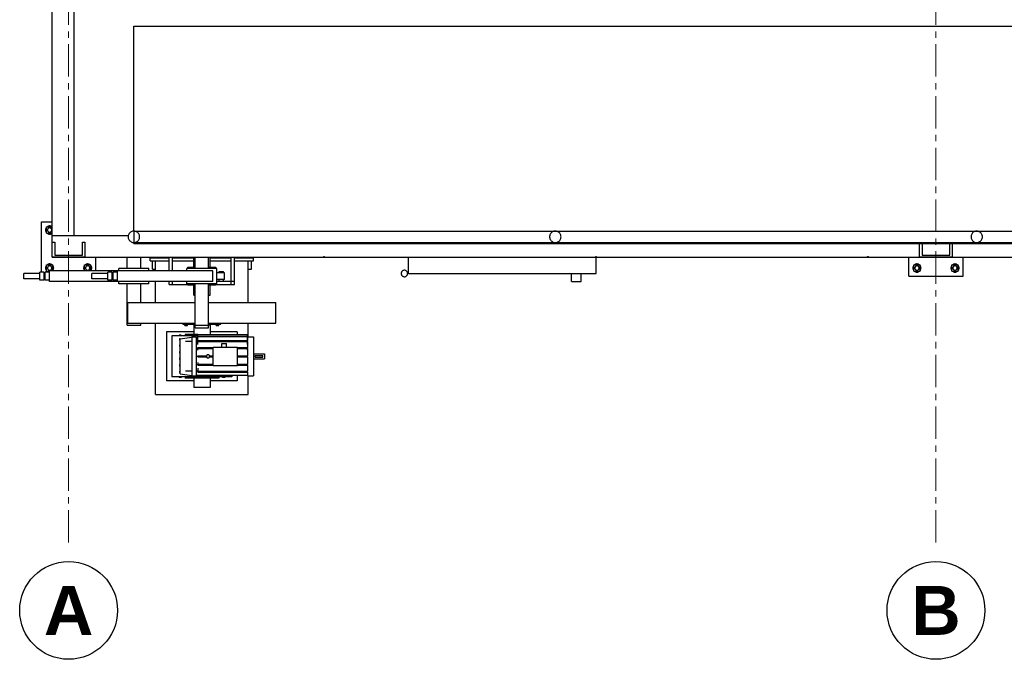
# Model space of a CAD drawing. Header units: millimetres. Extents: x 0 to 420, y 0 to 297.
# Tile 3 of 19: x 49 to 97, y 102 to 134. Entities that reach past the tile are written whole.
import ezdxf
from ezdxf.enums import TextEntityAlignment as Align

# ---------------------------------------------------------------- set-up
doc = ezdxf.new("R2010")
doc.units = ezdxf.units.MM
doc.header["$LTSCALE"] = 0.5
doc.linetypes.add('CENTER', pattern=[5.08, 3.175, -0.635, 0.635, -0.635])
for name, color, linetype, lineweight in [('COTAS', 7, 'CONTINUOUS', 25), ('EJES', 1, 'CENTER', 18), ('FINO', 7, 'CONTINUOUS', 25), ('TEXTO', 7, 'CONTINUOUS', 25)]:
    doc.layers.add(name, color=color, linetype=linetype, lineweight=lineweight)
doc.styles.add('NEGRITA', font='arialbd.ttf')

msp = doc.modelspace()

# ---------------------------------------------------------------- linework, layer by layer
at = {"layer": 'COTAS'}
for centre in [(51.588, 104.6667), (94.1213, 104.6667)]:
    msp.add_circle(centre, 2.4, dxfattribs=at)
at = {"layer": 'EJES'}
for p, q in [((51.588, 108), (51.588, 163.3333)), ((94.1213, 108), (94.1213, 163.3333))]:
    msp.add_line(p, q, dxfattribs=at)
at = {"layer": 'FINO'}
for p, q in [((50.788, 122), (50.788, 156.6667)), ((50.788, 123.0667), (50.788, 155.6)), ((51.8547, 123.0667), (51.8547, 155.6)), ((54.788, 123.28), (54.788, 133.3333)), ((54.788, 133.3333), (220.1213, 133.3333)), ((50.2547, 121.2667), (50.2547, 123.7333)), ((50.2547, 123.7333), (50.788, 123.7333)), ((50.4947, 123.1733), (50.4947, 123.4933)), ((50.4947, 123.4933), (50.788, 123.4933)), ((50.4947, 123.1733), (50.788, 123.1733)), ((54.788, 123.28), (220.1213, 123.28)), ((50.788, 122), (50.788, 123.0667)), ((50.788, 123.0667), (54.516, 123.0667)), ((50.788, 123.0667), (51.8547, 123.0667)), ((50.788, 122), (50.788, 122.7333)), ((50.788, 122.7333), (50.908, 122.7333)), ((50.908, 122.7333), (50.908, 122.0933)), ((52.268, 122.0933), (52.268, 122.7333)), ((52.268, 122.7333), (52.388, 122.7333)), ((52.388, 122.7333), (52.388, 122)), ((54.788, 122.6667), (54.788, 122.72)), ((54.788, 122.72), (220.1213, 122.72)), ((54.788, 122.6667), (220.1213, 122.6667)), ((93.3213, 122), (93.3213, 122.6667)), ((93.4413, 122.6667), (93.4413, 122.0933)), ((94.8013, 122.0933), (94.8013, 122.6667)), ((94.9213, 122.6667), (94.9213, 122)), ((52.388, 122), (50.788, 122)), ((50.788, 122), (64.1013, 122)), ((50.788, 122), (224.1213, 122)), ((50.908, 122.0933), (52.268, 122.0933)), ((52.9213, 121.3333), (52.9213, 122)), ((54.4547, 121.44), (54.4547, 122)), ((55.1213, 121.44), (55.1213, 122)), ((55.588, 121.8133), (55.588, 121.9733)), ((55.588, 121.9733), (56.5213, 121.9733)), ((55.588, 121.8133), (56.5213, 121.8133)), ((55.6947, 121.4133), (55.6947, 121.8133)), ((55.8547, 121.3333), (55.8547, 121.8133)), ((56.5213, 121.3333), (56.5213, 122)), ((56.6813, 121.3333), (56.6813, 122)), ((56.6813, 121.9733), (57.7213, 121.9733)), ((56.6813, 121.8133), (57.7213, 121.8133)), ((57.7213, 121.5067), (57.7213, 122)), ((57.788, 121.44), (57.788, 122)), ((58.4547, 121.44), (58.4547, 122)), ((58.5213, 121.5067), (58.5213, 122)), ((58.5213, 121.9733), (59.5613, 121.9733)), ((58.5213, 121.8133), (59.5613, 121.8133)), ((59.5613, 120.6667), (59.5613, 122)), ((59.7213, 120.6667), (59.7213, 122)), ((59.7213, 121.9733), (60.6547, 121.9733)), ((59.7213, 121.8133), (60.6547, 121.8133)), ((60.388, 119.7733), (60.388, 121.8133)), ((60.548, 121.4133), (60.548, 121.8133)), ((60.6547, 121.8133), (60.6547, 121.9733)), ((64.1013, 122.0267), (64.1413, 122.0267)), ((64.1013, 122), (64.1013, 122.0267)), ((64.1413, 122), (64.1413, 122.0267)), ((64.1413, 122), (77.4347, 122)), ((68.2547, 121.2), (68.2547, 122)), ((77.4347, 122.0267), (77.4747, 122.0267)), ((77.4347, 122), (77.4347, 122.0267)), ((77.4547, 121.2), (77.4547, 122)), ((77.4747, 122), (77.4747, 122.0267)), ((77.4747, 122), (90.768, 122)), ((90.768, 122.0267), (90.808, 122.0267)), ((90.768, 122), (90.768, 122.0267)), ((90.808, 122), (90.808, 122.0267)), ((90.808, 122), (104.1013, 122)), ((92.788, 121.0667), (92.788, 122)), ((94.9213, 122), (93.3213, 122)), ((93.4413, 122.0933), (94.8013, 122.0933)), ((95.4547, 121.0667), (95.4547, 122)), ((50.1747, 121.2), (49.388, 121.2)), ((50.388, 121.2667), (50.1747, 121.2667)), ((50.1747, 120.8667), (50.1747, 121.2667)), ((50.388, 120.8667), (50.388, 121.2667)), ((50.4413, 121.2), (50.388, 121.2)), ((50.6547, 121.2667), (50.4413, 121.2667)), ((50.4413, 120.8667), (50.4413, 121.2667)), ((50.4947, 121.3067), (50.4947, 121.6267)), ((50.4947, 121.6267), (50.8147, 121.6267)), ((50.4947, 121.3067), (50.6547, 121.3067)), ((50.6547, 120.8), (50.6547, 121.3333)), ((53.988, 121.3333), (50.6547, 121.3333)), ((50.8147, 121.3333), (50.8147, 121.6267)), ((52.3613, 121.3333), (52.3613, 121.6267)), ((52.3613, 121.6267), (52.6813, 121.6267)), ((52.6813, 121.3333), (52.6813, 121.6267)), ((53.508, 121.2), (52.7213, 121.2)), ((53.7213, 121.2667), (53.508, 121.2667)), ((53.508, 120.8667), (53.508, 121.2667)), ((53.7213, 120.8667), (53.7213, 121.2667)), ((53.7747, 121.2), (53.7213, 121.2)), ((53.988, 121.2667), (53.7747, 121.2667)), ((53.7747, 120.8667), (53.7747, 121.2667)), ((53.988, 120.8), (53.988, 121.3333)), ((58.6547, 121.3333), (53.988, 121.3333)), ((54.0547, 121.3333), (54.0547, 121.44)), ((55.5213, 121.44), (54.0547, 121.44)), ((55.5213, 121.3333), (55.5213, 121.44)), ((57.388, 121.3333), (57.388, 121.44)), ((58.8547, 121.44), (57.388, 121.44)), ((57.428, 121.44), (57.428, 121.5067)), ((58.6547, 120.8), (58.6547, 121.3333)), ((58.8147, 121.44), (58.8147, 121.5067)), ((58.8547, 120.6933), (58.8547, 121.44)), ((59.2347, 121.2333), (58.8547, 121.2333)), ((58.968, 121.2333), (58.968, 121.3)), ((59.1813, 121.2333), (59.1813, 121.3)), ((59.2347, 120.9), (59.2347, 121.2333)), ((68.2547, 121.2), (77.4547, 121.2)), ((76.2547, 120.8), (76.2547, 121.2)), ((76.7213, 120.8), (76.7213, 121.2)), ((93.028, 121.3067), (93.028, 121.6267)), ((93.028, 121.6267), (93.348, 121.6267)), ((93.028, 121.3067), (93.348, 121.3067)), ((93.348, 121.3067), (93.348, 121.6267)), ((94.8947, 121.3067), (94.8947, 121.6267)), ((94.8947, 121.6267), (95.2147, 121.6267)), ((94.8947, 121.3067), (95.2147, 121.3067)), ((95.2147, 121.3067), (95.2147, 121.6267)), ((50.1747, 120.9333), (49.388, 120.9333)), ((50.388, 120.8667), (50.1747, 120.8667)), ((50.4413, 120.9333), (50.388, 120.9333)), ((50.6547, 120.8667), (50.4413, 120.8667)), ((53.988, 120.8), (50.6547, 120.8)), ((53.508, 120.9333), (52.7213, 120.9333)), ((53.7213, 120.8667), (53.508, 120.8667)), ((53.7747, 120.9333), (53.7213, 120.9333)), ((53.988, 120.8667), (53.7747, 120.8667)), ((58.6547, 120.8), (53.988, 120.8)), ((54.0547, 120.6933), (54.0547, 120.8)), ((55.5213, 120.6933), (55.5213, 120.8)), ((55.8547, 119.7733), (55.8547, 120.8)), ((56.5213, 120.6667), (56.5213, 120.8)), ((56.5213, 120.6667), (56.5213, 120.8)), ((56.6813, 120.6667), (56.6813, 120.8)), ((57.388, 120.6933), (57.388, 120.8)), ((59.2347, 120.9), (58.8547, 120.9)), ((58.8547, 120.8267), (59.7213, 120.8267)), ((58.968, 120.8267), (58.968, 120.9)), ((59.1813, 120.8267), (59.1813, 120.9)), ((59.7213, 120.6667), (59.7213, 120.8267)), ((76.2547, 120.8), (76.7213, 120.8)), ((92.788, 121.0667), (95.4547, 121.0667)), ((55.5213, 120.6933), (54.0547, 120.6933)), ((54.4547, 118.6667), (54.4547, 120.6933)), ((55.1213, 119.7733), (55.1213, 120.6933)), ((56.5213, 120.6667), (57.788, 120.6667)), ((56.5213, 120.6667), (56.6813, 120.6667)), ((58.8547, 120.6933), (57.388, 120.6933)), ((57.428, 120.64), (57.428, 120.6667)), ((57.7213, 120.1333), (57.7213, 120.64)), ((57.788, 118.6667), (57.788, 120.6933)), ((58.4547, 118.6667), (58.4547, 120.6933)), ((58.4547, 120.6667), (59.7213, 120.6667)), ((58.5213, 120.1333), (58.5213, 120.64)), ((58.8147, 120.64), (58.8147, 120.6667)), ((59.5613, 120.6667), (59.7213, 120.6667)), ((54.488, 118.76), (54.488, 119.7733)), ((61.7547, 118.76), (61.7547, 119.7733)), ((55.1213, 118.6667), (55.1213, 118.76)), ((55.8547, 115.2667), (55.8547, 118.76)), ((56.388, 118.3333), (56.388, 115.9333)), ((57.7213, 118.3333), (56.388, 118.3333)), ((57.188, 118.72), (57.188, 118.7387)), ((57.188, 118.7387), (57.788, 118.7387)), ((57.188, 118.72), (57.788, 118.72)), ((57.2813, 118.64), (57.2813, 118.72)), ((57.4147, 118.64), (57.4147, 118.72)), ((57.7213, 118.6667), (57.7213, 118.2)), ((57.788, 118.5333), (57.788, 118.6667)), ((58.4547, 118.7387), (59.0547, 118.7387)), ((58.4547, 118.72), (59.0547, 118.72)), ((58.4547, 118.5333), (58.4547, 118.6667)), ((58.5213, 118.6667), (58.5213, 118.2)), ((59.8547, 118.3333), (58.5213, 118.3333)), ((58.828, 118.64), (58.828, 118.72)), ((58.9613, 118.64), (58.9613, 118.72)), ((59.0547, 118.72), (59.0547, 118.7387)), ((59.8547, 118.3333), (59.8547, 118.2)), ((60.388, 118.0933), (60.388, 118.76)), ((56.6547, 118.1333), (56.6547, 116.1333)), ((57.9187, 118.1333), (56.6547, 118.1333)), ((57.0013, 118.1733), (57.0013, 118.1333)), ((57.108, 118.1733), (57.0013, 118.1733)), ((57.0347, 117.9333), (57.0347, 118.0133)), ((57.0347, 118.0133), (57.0547, 118.0133)), ((57.0347, 117.9333), (57.0547, 117.9333)), ((57.0547, 117.9867), (57.6307, 118.072)), ((57.0547, 117.9333), (57.0547, 118.0133)), ((57.108, 118.1733), (57.108, 118.1333)), ((57.2947, 118.2), (57.2947, 118.1333)), ((57.6307, 117.8667), (57.3213, 117.8667)), ((57.6307, 118.0933), (57.8467, 118.0933)), ((57.668, 118.1733), (57.668, 118.1333)), ((57.7747, 118.1733), (57.668, 118.1733)), ((57.7747, 118.1733), (57.7747, 118.1333)), ((57.8467, 118.0507), (57.9187, 118.0507)), ((57.9187, 117.8667), (57.8467, 117.8667)), ((57.9187, 118.1307), (57.9187, 118.2)), ((57.9187, 118.2), (60.3667, 118.2)), ((57.9187, 118.108), (57.9187, 118.1307)), ((57.9187, 118.1307), (60.3667, 118.1307)), ((57.9187, 117.9107), (57.9187, 118.108)), ((57.9187, 118.108), (60.3667, 118.108)), ((57.9187, 117.8667), (57.9187, 117.908)), ((57.9187, 117.908), (60.3667, 117.908)), ((57.9187, 117.716), (57.9187, 117.8667)), ((57.9187, 117.8667), (60.3667, 117.8667)), ((60.3667, 118.1307), (60.3667, 118.2)), ((60.3667, 118.108), (60.3667, 118.1307)), ((60.3667, 117.9107), (60.3667, 118.108)), ((60.3667, 118.0933), (60.6547, 118.0933)), ((60.3667, 117.8667), (60.3667, 117.908)), ((60.3667, 117.716), (60.3667, 117.8667)), ((57.0347, 117.6133), (57.0347, 117.6933)), ((57.0347, 117.6933), (57.0547, 117.6933)), ((57.0347, 117.6133), (57.0547, 117.6133)), ((57.0347, 117.2933), (57.0347, 117.3733)), ((57.0347, 117.3733), (57.0547, 117.3733)), ((57.9187, 117.5147), (57.9187, 117.568)), ((57.9187, 117.568), (58.6747, 117.568)), ((57.9187, 117.4333), (57.9187, 117.5147)), ((57.9187, 117.5147), (58.6747, 117.5147)), ((58.6747, 116.6853), (58.6747, 117.5813)), ((58.6747, 117.5813), (59.8627, 117.5813)), ((59.0947, 117.5813), (59.0947, 117.768)), ((59.3347, 117.5813), (59.3347, 117.768)), ((59.8627, 116.6853), (59.8627, 117.5813)), ((59.8627, 117.568), (60.3667, 117.568)), ((59.8627, 117.5147), (60.3667, 117.5147)), ((60.3667, 117.5147), (60.3667, 117.568)), ((60.3667, 117.4333), (60.3667, 117.5147)), ((57.0347, 117.2933), (57.0547, 117.2933)), ((57.0347, 116.9733), (57.0347, 117.0533)), ((57.0347, 117.0533), (57.0547, 117.0533)), ((57.0347, 116.9733), (57.0547, 116.9733)), ((57.9187, 117.104), (57.9187, 117.1627)), ((57.9187, 117.1627), (58.348, 117.1627)), ((57.9187, 117.104), (58.348, 117.104)), ((58.4973, 117.1627), (58.6747, 117.1627)), ((58.4973, 117.104), (58.6747, 117.104)), ((59.8627, 117.1627), (60.3667, 117.1627)), ((59.8627, 117.104), (60.3667, 117.104)), ((60.3667, 117.104), (60.3667, 117.1627)), ((60.6547, 117.26), (61.188, 117.26)), ((60.6547, 117.0067), (61.188, 117.0067)), ((60.7347, 117.0933), (60.7347, 117.1733)), ((60.7347, 117.1733), (61.108, 117.1733)), ((60.7347, 117.0933), (61.108, 117.0933)), ((61.108, 117.0933), (61.108, 117.1733)), ((57.0347, 116.6533), (57.0347, 116.7333)), ((57.0347, 116.7333), (57.0547, 116.7333)), ((57.0347, 116.6533), (57.0547, 116.6533)), ((57.0347, 116.3333), (57.0347, 116.4133)), ((57.0347, 116.4133), (57.0547, 116.4133)), ((57.0547, 116.3333), (57.0547, 116.4133)), ((57.6307, 116.4), (57.3213, 116.4)), ((57.9187, 116.4), (57.8467, 116.4)), ((57.9187, 116.8333), (57.9187, 116.752)), ((57.9187, 116.6987), (57.9187, 116.752)), ((57.9187, 116.752), (58.6747, 116.752)), ((57.9187, 116.6987), (58.6747, 116.6987)), ((57.9187, 116.5507), (57.9187, 116.4)), ((57.9187, 116.3587), (57.9187, 116.4)), ((57.9187, 116.4), (60.3667, 116.4)), ((58.6747, 116.6853), (59.8627, 116.6853)), ((59.8627, 116.752), (60.3667, 116.752)), ((59.8627, 116.6987), (60.3667, 116.6987)), ((60.3667, 116.8333), (60.3667, 116.752)), ((60.3667, 116.6987), (60.3667, 116.752)), ((60.3667, 116.5507), (60.3667, 116.4)), ((60.3667, 116.3587), (60.3667, 116.4)), ((57.7213, 115.9333), (56.388, 115.9333)), ((59.588, 116.1333), (56.6547, 116.1333)), ((57.0013, 116.1333), (57.0013, 116.0933)), ((57.108, 116.0933), (57.0013, 116.0933)), ((57.0347, 116.3333), (57.0547, 116.3333)), ((57.0547, 116.28), (57.6307, 116.1947)), ((57.108, 116.1333), (57.108, 116.0933)), ((57.2947, 116.1333), (57.2947, 116.0667)), ((57.6307, 116.1733), (57.8467, 116.1733)), ((57.668, 116.1333), (57.668, 116.0933)), ((57.7747, 116.0933), (57.668, 116.0933)), ((57.7213, 116.0667), (57.7213, 115.6)), ((57.7747, 116.1333), (57.7747, 116.0933)), ((57.8467, 116.216), (60.3667, 116.216)), ((57.9187, 116.3587), (60.3667, 116.3587)), ((58.468, 116.1333), (58.468, 116.0933)), ((58.5747, 116.0933), (58.468, 116.0933)), ((58.5213, 116.0667), (58.5213, 115.6)), ((59.8547, 115.9333), (58.5213, 115.9333)), ((58.5747, 116.1333), (58.5747, 116.0933)), ((58.948, 116.1333), (58.948, 116.0667)), ((59.1347, 116.1333), (59.1347, 116.0933)), ((59.2413, 116.0933), (59.1347, 116.0933)), ((59.2413, 116.1333), (59.2413, 116.0933)), ((59.588, 116.216), (59.588, 116.1333)), ((59.8547, 116.216), (59.8547, 115.9333)), ((60.3667, 116.1733), (60.6547, 116.1733)), ((60.388, 115.2667), (60.388, 116.1733)), ((55.8547, 115.2667), (60.388, 115.2667))]:
    msp.add_line(p, q, dxfattribs=at)
for points in [[(50.4947, 123.4533), (50.4787, 123.4293), (50.4667, 123.4027), (50.4587, 123.376), (50.4547, 123.348), (50.4547, 123.3187), (50.4587, 123.2907), (50.4667, 123.264), (50.4787, 123.2373), (50.4947, 123.2133)], [(50.7747, 123.4933), (50.7507, 123.5093), (50.724, 123.5213), (50.6973, 123.5293), (50.6693, 123.5333), (50.64, 123.5333), (50.612, 123.5293), (50.5853, 123.5213), (50.5587, 123.5093), (50.5347, 123.4933)], [(50.5347, 123.1733), (50.5587, 123.1573), (50.5853, 123.1453), (50.612, 123.1373), (50.64, 123.1333), (50.6693, 123.1333), (50.6973, 123.1373), (50.724, 123.1453), (50.7507, 123.1573), (50.7747, 123.1733)], [(50.7613, 123.3333), (50.76, 123.348), (50.7573, 123.3627), (50.752, 123.3773), (50.7453, 123.3893), (50.736, 123.4013), (50.7267, 123.412), (50.7147, 123.4213), (50.7013, 123.4293), (50.688, 123.4347), (50.6733, 123.4387), (50.6587, 123.44), (50.644, 123.44), (50.6293, 123.4373), (50.6147, 123.432), (50.6013, 123.4253), (50.5893, 123.4173), (50.5773, 123.408), (50.568, 123.396), (50.56, 123.384), (50.5547, 123.3693), (50.5507, 123.356), (50.548, 123.3413), (50.548, 123.3253), (50.5507, 123.3107), (50.5547, 123.2973), (50.56, 123.2827), (50.568, 123.2707), (50.5773, 123.2587), (50.5893, 123.2493), (50.6013, 123.2413), (50.6147, 123.2347), (50.6293, 123.2293), (50.644, 123.2267), (50.6587, 123.2267), (50.6733, 123.228), (50.688, 123.232), (50.7013, 123.2373), (50.7147, 123.2453), (50.7267, 123.2547), (50.736, 123.2653), (50.7453, 123.2773), (50.752, 123.2893), (50.7573, 123.304), (50.76, 123.3187), (50.7613, 123.3333)], [(55.068, 123), (55.0653, 123.0387), (55.0573, 123.0773), (55.044, 123.1133), (55.0253, 123.148), (55.0027, 123.18), (54.976, 123.208), (54.944, 123.232), (54.9107, 123.252), (54.8747, 123.2667), (54.836, 123.276), (54.7973, 123.28), (54.7587, 123.2787), (54.72, 123.272), (54.6827, 123.26), (54.648, 123.2427), (54.616, 123.22), (54.5867, 123.1947), (54.5613, 123.164), (54.5413, 123.132), (54.5253, 123.096), (54.5147, 123.0587), (54.5093, 123.02), (54.5093, 122.98), (54.5147, 122.9413), (54.5253, 122.904), (54.5413, 122.868), (54.5613, 122.836), (54.5867, 122.8053), (54.616, 122.78), (54.648, 122.7573), (54.6827, 122.74), (54.72, 122.728), (54.7587, 122.7213), (54.7973, 122.72), (54.836, 122.724), (54.8747, 122.7333), (54.9107, 122.748), (54.944, 122.768), (54.976, 122.792), (55.0027, 122.82), (55.0253, 122.852), (55.044, 122.8867), (55.0573, 122.9227), (55.0653, 122.9613), (55.068, 123)], [(54.788, 123.28), (54.788, 123.2107), (54.788, 123.14), (54.788, 123.0693), (54.788, 123)], [(75.7347, 123), (75.732, 123.0387), (75.724, 123.0773), (75.7107, 123.1133), (75.692, 123.148), (75.6693, 123.18), (75.6427, 123.208), (75.6107, 123.232), (75.5773, 123.252), (75.5413, 123.2667), (75.5027, 123.276), (75.464, 123.28), (75.4253, 123.2787), (75.3867, 123.272), (75.3493, 123.26), (75.3147, 123.2427), (75.2827, 123.22), (75.2533, 123.1947), (75.228, 123.164), (75.208, 123.132), (75.192, 123.096), (75.1813, 123.0587), (75.176, 123.02), (75.176, 122.98), (75.1813, 122.9413), (75.192, 122.904), (75.208, 122.868), (75.228, 122.836), (75.2533, 122.8053), (75.2827, 122.78), (75.3147, 122.7573), (75.3493, 122.74), (75.3867, 122.728), (75.4253, 122.7213), (75.464, 122.72), (75.5027, 122.724), (75.5413, 122.7333), (75.5773, 122.748), (75.6107, 122.768), (75.6427, 122.792), (75.6693, 122.82), (75.692, 122.852), (75.7107, 122.8867), (75.724, 122.9227), (75.732, 122.9613), (75.7347, 123)], [(96.4013, 123), (96.3987, 123.0387), (96.3907, 123.0773), (96.3773, 123.1133), (96.3587, 123.148), (96.336, 123.18), (96.3093, 123.208), (96.2773, 123.232), (96.244, 123.252), (96.208, 123.2667), (96.1693, 123.276), (96.1307, 123.28), (96.092, 123.2787), (96.0533, 123.272), (96.016, 123.26), (95.9813, 123.2427), (95.9493, 123.22), (95.92, 123.1947), (95.8947, 123.164), (95.8747, 123.132), (95.8587, 123.096), (95.848, 123.0587), (95.8427, 123.02), (95.8427, 122.98), (95.848, 122.9413), (95.8587, 122.904), (95.8747, 122.868), (95.8947, 122.836), (95.92, 122.8053), (95.9493, 122.78), (95.9813, 122.7573), (96.016, 122.74), (96.0533, 122.728), (96.092, 122.7213), (96.1307, 122.72), (96.1693, 122.724), (96.208, 122.7333), (96.244, 122.748), (96.2773, 122.768), (96.3093, 122.792), (96.336, 122.82), (96.3587, 122.852), (96.3773, 122.8867), (96.3907, 122.9227), (96.3987, 122.9613), (96.4013, 123)], [(54.788, 123), (54.788, 122.9307), (54.788, 122.86), (54.788, 122.7893), (54.788, 122.72)], [(49.388, 121.0667), (49.388, 121.1), (49.388, 121.1333), (49.388, 121.1667), (49.388, 121.2)], [(50.4947, 121.5867), (50.4787, 121.5627), (50.4667, 121.536), (50.4587, 121.5093), (50.4547, 121.4813), (50.4547, 121.452), (50.4587, 121.424), (50.4667, 121.3973), (50.4787, 121.3707), (50.4947, 121.3467)], [(50.7747, 121.6267), (50.7507, 121.6427), (50.724, 121.6547), (50.6973, 121.6627), (50.6693, 121.6667), (50.64, 121.6667), (50.612, 121.6627), (50.5853, 121.6547), (50.5587, 121.6427), (50.5347, 121.6267)], [(50.5347, 121.3067), (50.552, 121.2947), (50.572, 121.2853), (50.592, 121.2773), (50.612, 121.2707), (50.6333, 121.268), (50.6547, 121.2667)], [(50.7613, 121.4667), (50.76, 121.4813), (50.7573, 121.496), (50.752, 121.5107), (50.7453, 121.5227), (50.736, 121.5347), (50.7267, 121.5453), (50.7147, 121.5547), (50.7013, 121.5627), (50.688, 121.568), (50.6733, 121.572), (50.6587, 121.5733), (50.644, 121.5733), (50.6293, 121.5707), (50.6147, 121.5653), (50.6013, 121.5587), (50.5893, 121.5507), (50.5773, 121.5413), (50.568, 121.5293), (50.56, 121.5173), (50.5547, 121.5027), (50.5507, 121.4893), (50.548, 121.4747), (50.548, 121.4587), (50.5507, 121.444), (50.5547, 121.4307), (50.56, 121.416), (50.568, 121.404), (50.5773, 121.392), (50.5893, 121.3827), (50.6013, 121.3747), (50.6147, 121.368), (50.6293, 121.3627), (50.644, 121.36), (50.6587, 121.36), (50.6733, 121.3613), (50.688, 121.3653), (50.7013, 121.3707), (50.7147, 121.3787), (50.7267, 121.388), (50.736, 121.3987), (50.7453, 121.4107), (50.752, 121.4227), (50.7573, 121.4373), (50.76, 121.452), (50.7613, 121.4667)], [(50.8547, 121.4667), (50.8533, 121.488), (50.8507, 121.5093), (50.844, 121.5293), (50.836, 121.5493), (50.8267, 121.5693), (50.8147, 121.5867)], [(50.8147, 121.3467), (50.8267, 121.364), (50.836, 121.384), (50.844, 121.404), (50.8507, 121.424), (50.8533, 121.4453), (50.8547, 121.4667)], [(52.3613, 121.5867), (52.3453, 121.5627), (52.3333, 121.536), (52.3253, 121.5093), (52.3213, 121.4813), (52.3213, 121.452), (52.3253, 121.424), (52.3333, 121.3973), (52.3453, 121.3707), (52.3613, 121.3467)], [(52.6413, 121.6267), (52.6173, 121.6427), (52.5907, 121.6547), (52.564, 121.6627), (52.536, 121.6667), (52.5067, 121.6667), (52.4787, 121.6627), (52.452, 121.6547), (52.4253, 121.6427), (52.4013, 121.6267)], [(52.628, 121.4667), (52.6267, 121.4813), (52.624, 121.496), (52.6187, 121.5107), (52.612, 121.5227), (52.6027, 121.5347), (52.5933, 121.5453), (52.5813, 121.5547), (52.568, 121.5627), (52.5547, 121.568), (52.54, 121.572), (52.5253, 121.5733), (52.5107, 121.5733), (52.496, 121.5707), (52.4813, 121.5653), (52.468, 121.5587), (52.456, 121.5507), (52.444, 121.5413), (52.4347, 121.5293), (52.4267, 121.5173), (52.4213, 121.5027), (52.4173, 121.4893), (52.4147, 121.4747), (52.4147, 121.4587), (52.4173, 121.444), (52.4213, 121.4307), (52.4267, 121.416), (52.4347, 121.404), (52.444, 121.392), (52.456, 121.3827), (52.468, 121.3747), (52.4813, 121.368), (52.496, 121.3627), (52.5107, 121.36), (52.5253, 121.36), (52.54, 121.3613), (52.5547, 121.3653), (52.568, 121.3707), (52.5813, 121.3787), (52.5933, 121.388), (52.6027, 121.3987), (52.612, 121.4107), (52.6187, 121.4227), (52.624, 121.4373), (52.6267, 121.452), (52.628, 121.4667)], [(52.7213, 121.4667), (52.72, 121.488), (52.7173, 121.5093), (52.7107, 121.5293), (52.7027, 121.5493), (52.6933, 121.5693), (52.6813, 121.5867)], [(52.6813, 121.3467), (52.6933, 121.364), (52.7027, 121.384), (52.7107, 121.404), (52.7173, 121.424), (52.72, 121.4453), (52.7213, 121.4667)], [(52.7213, 121.0667), (52.7213, 121.1), (52.7213, 121.1333), (52.7213, 121.1667), (52.7213, 121.2)], [(55.6947, 121.4133), (55.7347, 121.4133), (55.7747, 121.4133), (55.8147, 121.4133), (55.8547, 121.4133)], [(57.428, 121.5067), (57.5187, 121.5067), (57.608, 121.5067), (57.6973, 121.5067), (57.788, 121.5067)], [(58.4547, 121.5067), (58.5453, 121.5067), (58.6347, 121.5067), (58.724, 121.5067), (58.8147, 121.5067)], [(58.968, 121.3), (58.9947, 121.3), (59.0213, 121.3), (59.048, 121.3), (59.0747, 121.3)], [(59.0747, 121.3), (59.1013, 121.3), (59.128, 121.3), (59.1547, 121.3), (59.1813, 121.3)], [(60.388, 121.4133), (60.428, 121.4133), (60.468, 121.4133), (60.508, 121.4133), (60.548, 121.4133)], [(68.2147, 121.2), (68.2133, 121.2227), (68.208, 121.244), (68.2013, 121.2653), (68.1907, 121.2853), (68.1773, 121.3027), (68.1613, 121.3187), (68.144, 121.332), (68.1253, 121.344), (68.104, 121.352), (68.0827, 121.3573), (68.06, 121.36), (68.0373, 121.3587), (68.016, 121.3547), (67.9947, 121.348), (67.9747, 121.3387), (67.956, 121.3267), (67.94, 121.3107), (67.9253, 121.2947), (67.9133, 121.2747), (67.904, 121.2547), (67.8987, 121.2333), (67.8947, 121.2107), (67.8947, 121.1893), (67.8987, 121.1667), (67.904, 121.1453), (67.9133, 121.1253), (67.9253, 121.1053), (67.94, 121.0893), (67.956, 121.0733), (67.9747, 121.0613), (67.9947, 121.052), (68.016, 121.0453), (68.0373, 121.0413), (68.06, 121.04), (68.0827, 121.0427), (68.104, 121.048), (68.1253, 121.056), (68.144, 121.068), (68.1613, 121.0813), (68.1773, 121.0973), (68.1907, 121.1147), (68.2013, 121.1347), (68.208, 121.156), (68.2133, 121.1773), (68.2147, 121.2)], [(93.028, 121.5867), (93.012, 121.5627), (93, 121.536), (92.992, 121.5093), (92.988, 121.4813), (92.988, 121.452), (92.992, 121.424), (93, 121.3973), (93.012, 121.3707), (93.028, 121.3467)], [(93.308, 121.6267), (93.284, 121.6427), (93.2573, 121.6547), (93.2307, 121.6627), (93.2027, 121.6667), (93.1733, 121.6667), (93.1453, 121.6627), (93.1187, 121.6547), (93.092, 121.6427), (93.068, 121.6267)], [(93.068, 121.3067), (93.092, 121.2907), (93.1187, 121.2787), (93.1453, 121.2707), (93.1733, 121.2667), (93.2027, 121.2667), (93.2307, 121.2707), (93.2573, 121.2787), (93.284, 121.2907), (93.308, 121.3067)], [(93.2947, 121.4667), (93.2933, 121.4813), (93.2907, 121.496), (93.2853, 121.5107), (93.2787, 121.5227), (93.2693, 121.5347), (93.26, 121.5453), (93.248, 121.5547), (93.2347, 121.5627), (93.2213, 121.568), (93.2067, 121.572), (93.192, 121.5733), (93.1773, 121.5733), (93.1627, 121.5707), (93.148, 121.5653), (93.1347, 121.5587), (93.1227, 121.5507), (93.1107, 121.5413), (93.1013, 121.5293), (93.0933, 121.5173), (93.088, 121.5027), (93.084, 121.4893), (93.0813, 121.4747), (93.0813, 121.4587), (93.084, 121.444), (93.088, 121.4307), (93.0933, 121.416), (93.1013, 121.404), (93.1107, 121.392), (93.1227, 121.3827), (93.1347, 121.3747), (93.148, 121.368), (93.1627, 121.3627), (93.1773, 121.36), (93.192, 121.36), (93.2067, 121.3613), (93.2213, 121.3653), (93.2347, 121.3707), (93.248, 121.3787), (93.26, 121.388), (93.2693, 121.3987), (93.2787, 121.4107), (93.2853, 121.4227), (93.2907, 121.4373), (93.2933, 121.452), (93.2947, 121.4667)], [(93.388, 121.4667), (93.3867, 121.488), (93.384, 121.5093), (93.3773, 121.5293), (93.3693, 121.5493), (93.36, 121.5693), (93.348, 121.5867)], [(93.348, 121.3467), (93.36, 121.364), (93.3693, 121.384), (93.3773, 121.404), (93.384, 121.424), (93.3867, 121.4453), (93.388, 121.4667)], [(94.8947, 121.5867), (94.8787, 121.5627), (94.8667, 121.536), (94.8587, 121.5093), (94.8547, 121.4813), (94.8547, 121.452), (94.8587, 121.424), (94.8667, 121.3973), (94.8787, 121.3707), (94.8947, 121.3467)], [(95.1747, 121.6267), (95.1507, 121.6427), (95.124, 121.6547), (95.0973, 121.6627), (95.0693, 121.6667), (95.04, 121.6667), (95.012, 121.6627), (94.9853, 121.6547), (94.9587, 121.6427), (94.9347, 121.6267)], [(94.9347, 121.3067), (94.9587, 121.2907), (94.9853, 121.2787), (95.012, 121.2707), (95.04, 121.2667), (95.0693, 121.2667), (95.0973, 121.2707), (95.124, 121.2787), (95.1507, 121.2907), (95.1747, 121.3067)], [(95.1613, 121.4667), (95.16, 121.4813), (95.1573, 121.496), (95.152, 121.5107), (95.1453, 121.5227), (95.136, 121.5347), (95.1267, 121.5453), (95.1147, 121.5547), (95.1013, 121.5627), (95.088, 121.568), (95.0733, 121.572), (95.0587, 121.5733), (95.044, 121.5733), (95.0293, 121.5707), (95.0147, 121.5653), (95.0013, 121.5587), (94.9893, 121.5507), (94.9773, 121.5413), (94.968, 121.5293), (94.96, 121.5173), (94.9547, 121.5027), (94.9507, 121.4893), (94.948, 121.4747), (94.948, 121.4587), (94.9507, 121.444), (94.9547, 121.4307), (94.96, 121.416), (94.968, 121.404), (94.9773, 121.392), (94.9893, 121.3827), (95.0013, 121.3747), (95.0147, 121.368), (95.0293, 121.3627), (95.044, 121.36), (95.0587, 121.36), (95.0733, 121.3613), (95.088, 121.3653), (95.1013, 121.3707), (95.1147, 121.3787), (95.1267, 121.388), (95.136, 121.3987), (95.1453, 121.4107), (95.152, 121.4227), (95.1573, 121.4373), (95.16, 121.452), (95.1613, 121.4667)], [(95.2547, 121.4667), (95.2533, 121.488), (95.2507, 121.5093), (95.244, 121.5293), (95.236, 121.5493), (95.2267, 121.5693), (95.2147, 121.5867)], [(95.2147, 121.3467), (95.2267, 121.364), (95.236, 121.384), (95.244, 121.404), (95.2507, 121.424), (95.2533, 121.4453), (95.2547, 121.4667)], [(49.388, 120.9333), (49.388, 120.9667), (49.388, 121), (49.388, 121.0333), (49.388, 121.0667)], [(52.7213, 120.9333), (52.7213, 120.9667), (52.7213, 121), (52.7213, 121.0333), (52.7213, 121.0667)], [(57.428, 120.64), (57.5187, 120.64), (57.608, 120.64), (57.6973, 120.64), (57.788, 120.64)], [(58.4547, 120.64), (58.5453, 120.64), (58.6347, 120.64), (58.724, 120.64), (58.8147, 120.64)], [(54.488, 119.7733), (54.6947, 119.7733), (54.9013, 119.7733), (55.1067, 119.7733), (55.3133, 119.7733), (55.52, 119.7733), (55.7253, 119.7733), (55.932, 119.7733), (56.1387, 119.7733), (56.344, 119.7733), (56.5507, 119.7733), (56.7573, 119.7733), (56.9627, 119.7733), (57.1693, 119.7733), (57.376, 119.7733), (57.5813, 119.7733), (57.788, 119.7733)], [(57.7213, 120.1333), (57.7373, 120.1333), (57.7547, 120.1333), (57.772, 120.1333), (57.788, 120.1333)], [(58.4547, 120.1333), (58.4707, 120.1333), (58.488, 120.1333), (58.5053, 120.1333), (58.5213, 120.1333)], [(58.4547, 119.7733), (58.6613, 119.7733), (58.8667, 119.7733), (59.0733, 119.7733), (59.28, 119.7733), (59.4853, 119.7733), (59.692, 119.7733), (59.8987, 119.7733), (60.104, 119.7733), (60.3107, 119.7733), (60.5173, 119.7733), (60.7227, 119.7733), (60.9293, 119.7733), (61.136, 119.7733), (61.3413, 119.7733), (61.548, 119.7733), (61.7547, 119.7733)], [(54.4547, 118.6667), (54.5373, 118.6667), (54.6213, 118.6667), (54.7053, 118.6667), (54.788, 118.6667)], [(54.488, 118.76), (54.6947, 118.76), (54.9013, 118.76), (55.1067, 118.76), (55.3133, 118.76), (55.52, 118.76), (55.7253, 118.76), (55.932, 118.76), (56.1387, 118.76), (56.344, 118.76), (56.5507, 118.76), (56.7573, 118.76), (56.9627, 118.76), (57.1693, 118.76), (57.376, 118.76), (57.5813, 118.76), (57.788, 118.76)], [(54.788, 118.6667), (54.8707, 118.6667), (54.9547, 118.6667), (55.0387, 118.6667), (55.1213, 118.6667)], [(57.4147, 118.64), (57.3813, 118.64), (57.348, 118.64), (57.3147, 118.64), (57.2813, 118.64)], [(57.2813, 118.64), (57.2973, 118.64), (57.3147, 118.64), (57.332, 118.64), (57.348, 118.64)], [(57.348, 118.64), (57.364, 118.64), (57.3813, 118.64), (57.3987, 118.64), (57.4147, 118.64)], [(57.788, 118.6667), (57.772, 118.6667), (57.7547, 118.6667), (57.7373, 118.6667), (57.7213, 118.6667)], [(57.788, 118.6667), (57.8707, 118.6667), (57.9547, 118.6667), (58.0387, 118.6667), (58.1213, 118.6667)], [(57.788, 118.5333), (57.8707, 118.5333), (57.9547, 118.5333), (58.0387, 118.5333), (58.1213, 118.5333)], [(58.1213, 118.6667), (58.204, 118.6667), (58.288, 118.6667), (58.372, 118.6667), (58.4547, 118.6667)], [(58.1213, 118.5333), (58.204, 118.5333), (58.288, 118.5333), (58.372, 118.5333), (58.4547, 118.5333)], [(58.4547, 118.76), (58.6613, 118.76), (58.8667, 118.76), (59.0733, 118.76), (59.28, 118.76), (59.4853, 118.76), (59.692, 118.76), (59.8987, 118.76), (60.104, 118.76), (60.3107, 118.76), (60.5173, 118.76), (60.7227, 118.76), (60.9293, 118.76), (61.136, 118.76), (61.3413, 118.76), (61.548, 118.76), (61.7547, 118.76)], [(58.5213, 118.6667), (58.5053, 118.6667), (58.488, 118.6667), (58.4707, 118.6667), (58.4547, 118.6667)], [(58.9613, 118.64), (58.928, 118.64), (58.8947, 118.64), (58.8613, 118.64), (58.828, 118.64)], [(58.828, 118.64), (58.844, 118.64), (58.8613, 118.64), (58.8787, 118.64), (58.8947, 118.64)], [(58.8947, 118.64), (58.9107, 118.64), (58.928, 118.64), (58.9453, 118.64), (58.9613, 118.64)], [(57.0547, 116.4133), (57.0547, 116.6307), (57.0547, 116.848), (57.0547, 117.0653), (57.0547, 117.2813), (57.0547, 117.4987), (57.0547, 117.716), (57.0547, 117.9333)], [(57.9187, 118.2), (57.7627, 118.2), (57.6067, 118.2), (57.4507, 118.2), (57.2947, 118.2)], [(57.6307, 118.0933), (57.6307, 117.8533), (57.6307, 117.6133), (57.6307, 117.3733), (57.6307, 117.1333)], [(57.8467, 118.0933), (57.8467, 117.8533), (57.8467, 117.6133), (57.8467, 117.3733), (57.8467, 117.1333)], [(60.3667, 118.0933), (60.3667, 118.0467), (60.3667, 118.0013), (60.3667, 117.9547), (60.3667, 117.908)], [(60.3667, 117.8667), (60.3667, 117.792), (60.3667, 117.7173), (60.3667, 117.6427), (60.3667, 117.568)], [(60.6547, 118.0933), (60.6547, 117.8533), (60.6547, 117.6133), (60.6547, 117.3733), (60.6547, 117.1333)], [(59.0947, 117.768), (59.124, 117.768), (59.1547, 117.768), (59.1853, 117.768), (59.2147, 117.768)], [(59.2147, 117.768), (59.244, 117.768), (59.2747, 117.768), (59.3053, 117.768), (59.3347, 117.768)], [(60.3667, 117.5147), (60.3667, 117.4267), (60.3667, 117.3387), (60.3667, 117.2507), (60.3667, 117.1627)], [(57.6307, 117.1333), (57.6307, 116.8933), (57.6307, 116.6533), (57.6307, 116.4133), (57.6307, 116.1733)], [(57.8467, 117.1333), (57.8467, 116.8933), (57.8467, 116.6533), (57.8467, 116.4133), (57.8467, 116.1733)], [(58.5027, 117.1333), (58.5013, 117.144), (58.5, 117.156), (58.496, 117.1653), (58.4907, 117.176), (58.484, 117.1853), (58.476, 117.1933), (58.468, 117.2), (58.4573, 117.2053), (58.448, 117.2093), (58.436, 117.212), (58.4253, 117.2133), (58.4147, 117.2133), (58.4027, 117.2107), (58.3933, 117.208), (58.3827, 117.2027), (58.3733, 117.196), (58.3653, 117.1893), (58.3573, 117.18), (58.352, 117.1707), (58.348, 117.1613), (58.344, 117.1493), (58.3427, 117.1387), (58.3427, 117.128), (58.344, 117.1173), (58.348, 117.1053), (58.352, 117.096), (58.3573, 117.0867), (58.3653, 117.0773), (58.3733, 117.0707), (58.3827, 117.064), (58.3933, 117.0587), (58.4027, 117.056), (58.4147, 117.0533), (58.4253, 117.0533), (58.436, 117.0547), (58.448, 117.0573), (58.4573, 117.0613), (58.468, 117.0667), (58.476, 117.0733), (58.484, 117.0813), (58.4907, 117.0907), (58.496, 117.1013), (58.5, 117.1107), (58.5013, 117.1227), (58.5027, 117.1333)], [(60.3667, 117.104), (60.3667, 117.016), (60.3667, 116.928), (60.3667, 116.84), (60.3667, 116.752)], [(60.6547, 117.1333), (60.6547, 116.8933), (60.6547, 116.6533), (60.6547, 116.4133), (60.6547, 116.1733)], [(61.188, 117.26), (61.188, 117.228), (61.188, 117.196), (61.188, 117.1653), (61.188, 117.1333)], [(61.188, 117.1333), (61.188, 117.1013), (61.188, 117.0693), (61.188, 117.0387), (61.188, 117.0067)], [(60.3667, 116.6987), (60.3667, 116.624), (60.3667, 116.5493), (60.3667, 116.4747), (60.3667, 116.4)], [(57.0547, 116.28), (57.0547, 116.2933), (57.0547, 116.3067), (57.0547, 116.32), (57.0547, 116.3333)], [(58.1213, 116.0667), (57.9147, 116.0667), (57.708, 116.0667), (57.5013, 116.0667), (57.2947, 116.0667)], [(58.948, 116.0667), (58.7413, 116.0667), (58.5347, 116.0667), (58.328, 116.0667), (58.1213, 116.0667)], [(60.3667, 116.3587), (60.3667, 116.312), (60.3667, 116.2653), (60.3667, 116.22), (60.3667, 116.1733)], [(58.1213, 115.6), (58.0213, 115.6), (57.9213, 115.6), (57.8213, 115.6), (57.7213, 115.6)], [(58.5213, 115.6), (58.4213, 115.6), (58.3213, 115.6), (58.2213, 115.6), (58.1213, 115.6)]]:
    msp.add_lwpolyline(points, dxfattribs=at)

# ---------------------------------------------------------------- texts
at = {"layer": 'TEXTO', "style": 'NEGRITA'}
for s, p in [('A', (51.588, 104.6667)), ('B', (94.1213, 104.6667))]:
    msp.add_text(s, height=2.4, dxfattribs=at).set_placement(p, align=Align.MIDDLE_CENTER)

doc.saveas('drawing.dxf')
